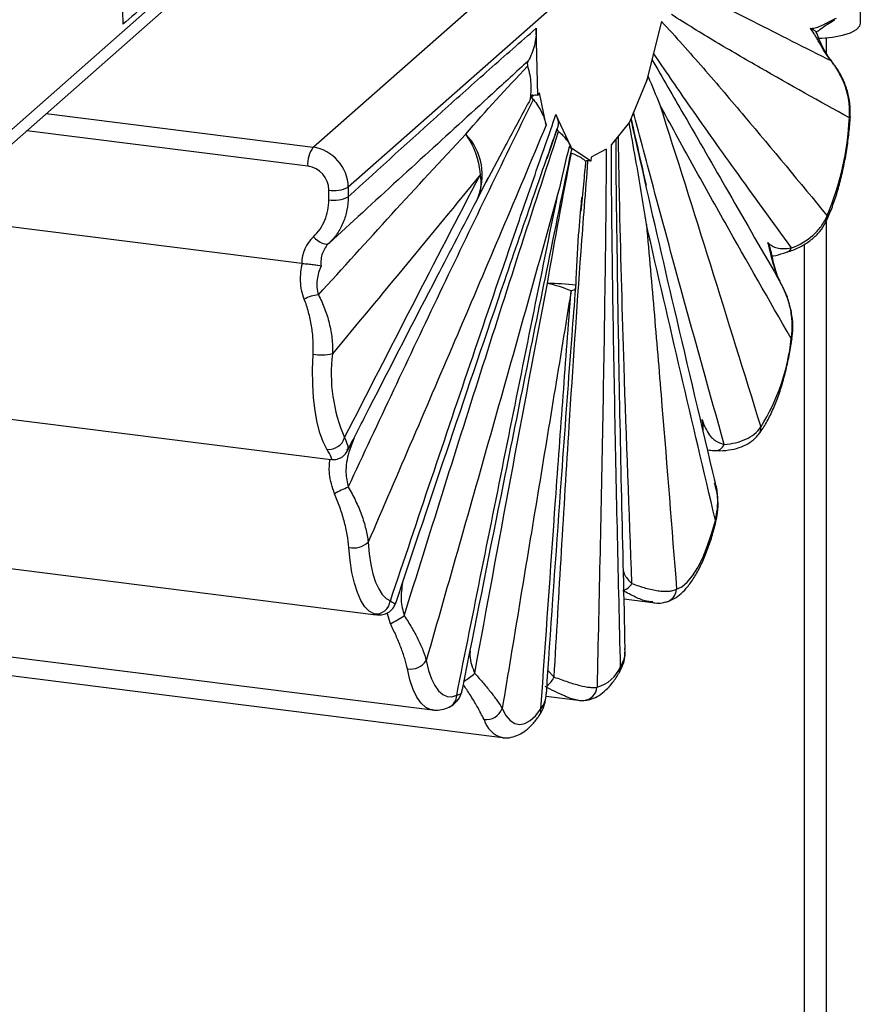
# Paper-space layout '_Dimétrica' of a CAD drawing. Header units: millimetres. Extents: x -787 to -323, y -1059 to 481.
# Tile 7 of 11: x -512 to -399, y 113 to 244. Entities that reach past the tile are written whole.
import ezdxf

# ---------------------------------------------------------------- set-up
doc = ezdxf.new("R2010")
doc.units = ezdxf.units.MM

psp = doc.layouts.new('_Dimétrica')

# ---------------------------------------------------------------- linework, layer by layer
at = {"color": 7, "linetype": 'Continuous', "lineweight": 25}
for p, q in [((-473.47, 227.26), (-405.24, 287.44)), ((-399.5, 283.07), (-468.79, 221.95)), ((-543.04, 203.62), (-473.74, 264.73)), ((-544.1, 200.73), (-475.11, 261.57)), ((-498.98, 252.55), (-498.75, 243.61)), ((-400.67, 243.74), (-400.67, 247.12)), ((-427.12, 243.98), (-429.1, 236.24)), ((-443.56, 234.14), (-443.79, 243.08)), ((-405.17, 239.67), (-405.17, 241.81)), ((-429.07, 236.18), (-431.38, 230.57)), ((-429.07, 236.18), (-429.1, 236.24)), ((-442.48, 230.21), (-443.37, 234.51)), ((-439.19, 227.34), (-441.17, 231.59)), ((-431.38, 230.57), (-433.8, 227.61)), ((-440.99, 229.74), (-442.4, 225.73)), ((-448.33, 226.64), (-450.5, 222.55)), ((-439.19, 227.34), (-439.22, 227.23)), ((-436.51, 225.41), (-439.22, 227.23)), ((-434.49, 227), (-436.48, 225.92)), ((-436.48, 225.92), (-436.51, 225.41)), ((-451.59, 220.4), (-450.17, 223.2)), ((-437.47, 222.78), (-437.87, 218.75)), ((-471.37, 220.27), (-471.37, 221.57)), ((-468.79, 221.95), (-468.79, 220.66)), ((-474.98, 211.8), (-524.47, 218.04)), ((-468.05, 217.52), (-471.34, 214.51)), ((-405.17, -699.07), (-405.17, 217.38)), ((-408.17, 214.34), (-408.17, -699.07)), ((-551.78, 195.9), (-471.09, 185.74)), ((-554.59, 176.36), (-465.06, 165.08)), ((-432.11, 167.17), (-428.31, 166.69)), ((-428.3, 166.78), (-428.52, 166.8)), ((-465.05, 165.15), (-465.36, 165.18)), ((-547.38, 163.72), (-457.58, 152.41)), ((-538.09, 160.05), (-448.29, 148.74)), ((-431.99, 160.36), (-431.98, 160.52)), ((-442.49, 154.24), (-438.2, 153.7))]:
    psp.add_line(p, q, dxfattribs=at)
at = {"color": 8, "linetype": 'Continuous', "lineweight": 25}
for p, q in [((-508.95, 231.73), (-473.47, 227.26)), ((-474.18, 224.75), (-511.53, 229.45)), ((-463.18, 163.88), (-463.62, 165.33)), ((-442.23, 157.66), (-441.41, 156.79))]:
    psp.add_line(p, q, dxfattribs=at)
at = {"color": 7, "linetype": 'Continuous', "lineweight": 25, "flags": 128}
for points in [[(-406.21, 241.75), (-405.83, 241.76), (-404.37, 241.9), (-403.07, 242.14), (-401.99, 242.49), (-401.2, 242.92), (-400.76, 243.4), (-400.67, 243.74)], [(-404.58, 238.81), (-404.57, 238.8), (-404.54, 238.73)], [(-443.37, 234.51), (-443.41, 234.43), (-443.56, 234.14)], [(-436.51, 225.41), (-436.69, 225.43), (-436.86, 225.44), (-436.99, 225.44), (-437.1, 225.43), (-437.18, 225.41), (-437.22, 225.38), (-437.22, 225.34)], [(-473.41, 215.35), (-473.13, 215.07), (-472.84, 214.83), (-472.53, 214.64), (-472.24, 214.49), (-471.96, 214.41), (-471.71, 214.38), (-471.5, 214.42), (-471.34, 214.51)], [(-471.63, 187.09), (-472.13, 188.06), (-472.57, 189.25), (-472.93, 190.64), (-473.21, 192.2), (-473.41, 193.92), (-473.51, 195.76), (-473.53, 197.7), (-473.46, 199.71)], [(-425.13, 168.47), (-424.42, 168.81), (-423.71, 169.42), (-423, 170.27), (-422.31, 171.36), (-421.65, 172.66), (-421.04, 174.16), (-420.47, 175.82), (-419.97, 177.62)], [(-466.15, 174.71), (-466.01, 173.19), (-465.79, 171.78), (-465.5, 170.52), (-465.15, 169.42), (-464.73, 168.5), (-464.26, 167.77), (-463.75, 167.24), (-463.19, 166.91)], [(-465.36, 165.18), (-466, 165.54), (-466.58, 166.15), (-467.11, 166.98), (-467.58, 168.02), (-467.98, 169.27), (-468.31, 170.7), (-468.55, 172.29), (-468.72, 174.02)], [(-458.42, 158.97), (-458.11, 157.68), (-457.73, 156.57), (-457.29, 155.65), (-456.78, 154.94), (-456.23, 154.45), (-455.64, 154.19), (-455.02, 154.16), (-454.37, 154.36)], [(-448.32, 152.6), (-447.82, 151.69), (-447.26, 151.02), (-446.64, 150.61), (-445.98, 150.47), (-445.29, 150.6), (-444.58, 150.99), (-443.87, 151.65), (-443.16, 152.55)]]:
    psp.add_lwpolyline(points, dxfattribs=at)
at = {"color": 8, "linetype": 'Continuous', "lineweight": 25, "flags": 128}
for points in [[(-402.02, 231.28), (-402.05, 231.23), (-402.15, 231.17)], [(-439.15, 208.15), (-438.93, 208.23), (-438.75, 208.31), (-438.63, 208.4), (-438.56, 208.49), (-438.54, 208.56)], [(-409.77, 201.74), (-409.79, 201.76), (-409.88, 201.8)], [(-419.9, 177.37), (-419.9, 177.48), (-419.97, 177.62)], [(-457.58, 152.41), (-457.79, 152.44), (-458.46, 152.74), (-459.08, 153.3), (-459.65, 154.1), (-460.15, 155.14), (-460.58, 156.4), (-460.93, 157.87)]]:
    psp.add_lwpolyline(points, dxfattribs=at)
at = {"color": 7, "linetype": 'Continuous', "lineweight": 25}
for centre, radius, start, end in [((-443.83, 233.34), 0.841, 71.4233, 170.1922), ((-439.93, 232.92), 37.82, 337.0209, 357.3502), ((-461.34, 222.97), 10.15, 3.7786, 36.3756), ((-470.25, 224.99), 3.94, 144.9309, 183.5931), ((-474.25, 221.85), 5.46, 1.0587, 81.7605), ((-474.65, 221.51), 3.28, 1.0587, 81.7605), ((-470.64, 225.43), 3.94, 259.2261, 297.8883), ((-470.64, 224.14), 3.94, 259.2261, 297.8883), ((-460.57, 224.82), 10, 332.4249, 333.787), ((-469.88, 211.68), 5.1, 133.921, 178.5863), ((-446.39, 190.61), 18.98, 67.5839, 77.5664), ((-448.51, 209.33), 10, 355.5541, 357.5467), ((-472.55, 203.48), 4.13, 92.958, 120.4785), ((-436.82, 204.5), 27.07, 327.7276, 354.2672), ((-472.38, 206.05), 6.42, 260.3076, 283.3907), ((-449.78, 197.18), 21.28, 172.9299, 203.6133), ((-471.38, 189.27), 2.2, 263.7138, 343.6607), ((-419.96, 188.15), 1.23, 265.817, 339.9367), ((-462.83, 167.38), 15.83, 112.155, 119.4781), ((-468.15, 177), 3.04, 259.1641, 311.1515), ((-432.9, 170.32), 2.13, 286.8944, 329.2461), ((-465.18, 167.17), 2, 264.6793, 352.5423), ((-469.33, 176.64), 14.16, 295.7186, 304.2797), ((-460.52, 160.35), 2.51, 260.6168, 326.8581), ((-436.95, 160), 4.73, 285.2471, 337.5894), ((-450.45, 153.39), 2.27, 262.9548, 339.7274)]:
    psp.add_arc(centre, radius, start, end, dxfattribs=at)
at = {"color": 8, "linetype": 'Continuous', "lineweight": 25}
for centre, radius, start, end in [((-458.83, 223.52), 7.87, 336.6453, 44.0577), ((-456.52, 222.64), 5.4, 332.9184, 10.7499), ((-406.03, 217.93), 0.946, 335.7451, 13.423), ((-410.74, 214.26), 0.992, 290.1293, 336.4655), ((-443.39, 161.72), 47.44, 84.1051, 88.6904), ((-415.37, 189.93), 1.45, 322.789, 4.5201), ((-427, 168.57), 1.87, 288.0095, 356.8779), ((-456.04, 161.38), 5.77, 297.2666, 314.7896), ((-433.77, 158.01), 1.21, 330.2794, 8.491), ((-444.25, 158.17), 3.15, 306.6007, 334.0277), ((-437.62, 155.58), 1.91, 275.0218, 355.6472), ((-456.18, 154.41), 1.82, 296.4863, 358.1814), ((-444.51, 152.41), 1.35, 326.379, 6.0509), ((-447.38, 152.1), 3.49, 196.0236, 254.7356)]:
    psp.add_arc(centre, radius, start, end, dxfattribs=at)
at = {"color": 7, "linetype": 'Continuous', "lineweight": 25}
for points, knots in [([(-473.74, 266.02), (-477.91, 262.21), (-482.08, 258.42), (-488.33, 252.8), (-490.41, 250.93), (-494.58, 247.24), (-496.67, 245.41), (-498.75, 243.61)], [0, 0, 0, 0, 0.5, 0.5, 0.75, 0.75, 1, 1, 1, 1]), ([(-402.15, 231.17), (-406.11, 233.35), (-410.07, 235.56), (-415.99, 238.96), (-417.96, 240.11), (-421.9, 242.46), (-423.86, 243.66), (-425.81, 244.91)], [0, 0, 0, 0, 0.5, 0.5, 0.75, 0.75, 1, 1, 1, 1]), ([(-427.12, 243.98), (-426.19, 242.97), (-425.26, 241.95), (-423.41, 239.87), (-422.49, 238.82), (-419.72, 235.64), (-417.89, 233.49), (-412.39, 226.98), (-408.75, 222.58), (-405.11, 218.15)], [0, 0, 0, 0, 0.125, 0.125, 0.25, 0.25, 0.5, 0.5, 1, 1, 1, 1]), ([(-407.35, 243.05), (-407.15, 243.05), (-406.93, 243.08), (-406.47, 243.19), (-406.23, 243.28), (-405.82, 243.46), (-405.68, 243.52), (-405.38, 243.67), (-405.22, 243.75), (-404.71, 244.02), (-404.33, 244.22), (-403.86, 244.44)], [0, 0, 0, 0, 0.25, 0.25, 0.5, 0.5, 0.625, 0.625, 0.75, 0.75, 1, 1, 1, 1]), ([(-406.59, 242.58), (-406.41, 242.7), (-405.95, 242.99), (-405.15, 243.55), (-404.48, 244.01), (-404.09, 244.21), (-404.07, 244.22)], [0, 0, 0, 0, 0.25604, 0.658, 0.978431, 1, 1, 1, 1]), ([(-468.79, 220.66), (-464.63, 224.47), (-460.46, 228.26), (-454.21, 233.88), (-452.12, 235.75), (-447.96, 239.44), (-445.87, 241.27), (-443.79, 243.08)], [0, 0, 0, 0, 0.5, 0.5, 0.75, 0.75, 1, 1, 1, 1]), ([(-443.79, 243.08), (-443.77, 242.28), (-443.85, 241.52), (-444.12, 240.43), (-444.24, 240.06), (-444.52, 239.37), (-444.68, 239.03), (-444.87, 238.71)], [0, 0, 0, 0, 0.5, 0.5, 0.75, 0.75, 1, 1, 1, 1]), ([(-404.54, 238.73), (-404.76, 238.98), (-404.95, 239.23), (-405.29, 239.72), (-405.45, 239.96), (-405.86, 240.64), (-406.08, 241.05), (-406.38, 241.59), (-406.47, 241.76), (-406.66, 242.07), (-406.74, 242.22), (-407.01, 242.63), (-407.18, 242.86), (-407.35, 243.05)], [0, 0, 0, 0, 0.125, 0.125, 0.25, 0.25, 0.5, 0.5, 0.625, 0.625, 0.75, 0.75, 1, 1, 1, 1]), ([(-406.63, 242.63), (-406.65, 242.66), (-406.7, 242.74), (-407.08, 242.92), (-407.31, 243.03), (-407.35, 243.05), (-407.35, 243.05)], [0, 0, 0, 0, 0.34764, 0.873443, 0.996322, 1, 1, 1, 1]), ([(-404.57, 238.82), (-404.74, 239.05), (-405.17, 239.6), (-405.67, 240.53), (-406.16, 241.56), (-406.43, 242.29), (-406.57, 242.62), (-406.58, 242.64)], [0, 0, 0, 0, 0.1634793, 0.395381, 0.6654108, 0.9803614, 1, 1, 1, 1]), ([(-444.87, 238.71), (-444.93, 238.62), (-444.96, 238.5), (-444.99, 238.27), (-444.97, 238.14), (-444.94, 238.02)], [0, 0, 0, 0, 0.5, 0.5, 1, 1, 1, 1]), ([(-402.05, 231.28), (-402.03, 231.73), (-401.99, 232.75), (-402.27, 234.33), (-402.82, 235.98), (-403.6, 237.5), (-404.28, 238.39), (-404.59, 238.8)], [0, 0, 0, 0, 0.164641, 0.370375, 0.585286, 0.807642, 1, 1, 1, 1]), ([(-402.15, 231.17), (-402.09, 231.85), (-402.11, 232.53), (-402.24, 233.53), (-402.29, 233.86), (-402.44, 234.52), (-402.53, 234.85), (-402.85, 235.82), (-403.12, 236.43), (-403.76, 237.62), (-404.13, 238.19), (-404.54, 238.73)], [0, 0, 0, 0, 0.25, 0.25, 0.375, 0.375, 0.5, 0.5, 0.75, 0.75, 1, 1, 1, 1]), ([(-444.94, 238.02), (-444.7, 237.26), (-444.56, 236.49), (-444.49, 235.35), (-444.49, 234.97), (-444.54, 234.21), (-444.59, 233.84), (-444.66, 233.48)], [0, 0, 0, 0, 0.5, 0.5, 0.75, 0.75, 1, 1, 1, 1]), ([(-468.8, 182.05), (-464.76, 190.69), (-460.7, 199.31), (-452.49, 216.51), (-448.36, 225.08), (-444.16, 233.6)], [0, 0, 0, 0, 0.5, 0.5, 1, 1, 1, 1]), ([(-444.16, 233.6), (-444.17, 233.6), (-444.25, 233.7), (-444.34, 233.9), (-444.36, 234.13), (-444.29, 234.23), (-444.28, 234.25)], [0, 0, 0, 0, 0.036171, 0.446528, 0.856884, 1, 1, 1, 1]), ([(-444.16, 233.6), (-443.73, 233.05), (-443.37, 232.49), (-442.8, 231.36), (-442.6, 230.78), (-442.48, 230.21)], [0, 0, 0, 0, 0.5, 0.5, 1, 1, 1, 1]), ([(-427.39, 233.01), (-425.12, 225.91), (-422.88, 218.76), (-418.39, 204.43), (-416.16, 197.24), (-413.93, 190.05)], [0, 0, 0, 0, 0.5, 0.5, 1, 1, 1, 1]), ([(-409.88, 201.8), (-412.82, 206.91), (-415.76, 212.05), (-420.15, 219.83), (-421.6, 222.43), (-424.51, 227.68), (-425.96, 230.32), (-427.39, 233.01)], [0, 0, 0, 0, 0.5, 0.5, 0.75, 0.75, 1, 1, 1, 1]), ([(-463.19, 166.91), (-459.55, 177.77), (-455.9, 188.6), (-450.41, 204.8), (-448.57, 210.19), (-445.81, 218.24), (-444.88, 220.93), (-443.03, 226.27), (-442.1, 228.94), (-441.17, 231.59)], [0, 0, 0, 0, 0.5, 0.5, 0.75, 0.75, 0.875, 0.875, 1, 1, 1, 1]), ([(-441.17, 231.59), (-441.02, 231.26), (-440.92, 230.94), (-440.88, 230.47), (-440.88, 230.32), (-440.91, 230.02), (-440.94, 229.88), (-440.99, 229.74)], [0, 0, 0, 0, 0.5, 0.5, 0.75, 0.75, 1, 1, 1, 1]), ([(-429.14, 216.99), (-429.14, 217), (-429.59, 219.92), (-430.33, 224.45), (-431.15, 228.95), (-431.45, 230.55)], [0, 0, 0, 0, 0.0023035, 0.6449858, 1, 1, 1, 1]), ([(-419.97, 182.6), (-421.78, 190.31), (-425.15, 204.57), (-428.88, 220.72), (-430.78, 229.22), (-431.18, 231.05)], [0, 0, 0, 0, 0.480194, 0.888285, 1, 1, 1, 1]), ([(-431.18, 231.05), (-431.17, 231.03), (-430.51, 228.08), (-429.85, 225.13), (-429.18, 222.19)], [0, 0, 0, 0, 0.007836, 1, 1, 1, 1]), ([(-405.17, 217.54), (-405.03, 217.83), (-404.65, 218.69), (-404.06, 220.27), (-403.45, 222.29), (-402.94, 224.43), (-402.52, 226.64), (-402.22, 228.86), (-402.08, 230.41), (-402.03, 231.2), (-402.02, 231.28)], [0, 0, 0, 0, 0.080121, 0.234894, 0.387831, 0.539425, 0.690238, 0.840675, 0.983192, 1, 1, 1, 1]), ([(-442.48, 230.21), (-444.43, 225.51), (-446.4, 220.85), (-450.33, 211.56), (-452.3, 206.93), (-458.23, 193.08), (-462.19, 183.89), (-466.15, 174.71)], [0, 0, 0, 0, 0.25, 0.25, 0.5, 0.5, 1, 1, 1, 1]), ([(-462.48, 166.63), (-460.09, 173.76), (-455.27, 188.1), (-449.12, 206.23), (-444.35, 220.15), (-442.01, 226.85), (-441, 229.74)], [0, 0, 0, 0, 0.336657, 0.677421, 0.860831, 1, 1, 1, 1]), ([(-461.35, 164.94), (-458, 175.71), (-454.62, 186.47), (-449.49, 202.58), (-447.77, 207.95), (-444.31, 218.67), (-442.57, 224.02), (-440.81, 229.36)], [0, 0, 0, 0, 0.5, 0.5, 0.75, 0.75, 1, 1, 1, 1]), ([(-440.99, 229.74), (-441.01, 229.68), (-441, 229.62), (-440.94, 229.49), (-440.89, 229.42), (-440.81, 229.36)], [0, 0, 0, 0, 0.5, 0.5, 1, 1, 1, 1]), ([(-440.81, 229.36), (-440.43, 229.02), (-440.1, 228.68), (-439.7, 228.18), (-439.58, 228.01), (-439.36, 227.67), (-439.27, 227.5), (-439.19, 227.34)], [0, 0, 0, 0, 0.5, 0.5, 0.75, 0.75, 1, 1, 1, 1]), ([(-472.76, 207.61), (-469.52, 211.19), (-466.27, 214.77), (-459.75, 221.91), (-456.47, 225.46), (-453.17, 228.99)], [0, 0, 0, 0, 0.5, 0.5, 1, 1, 1, 1]), ([(-431.96, 160.58), (-432.11, 167.28), (-432.43, 180.51), (-432.8, 198.77), (-433.03, 214.2), (-433.17, 223.53), (-433.16, 227.9), (-433.16, 228.39)], [0, 0, 0, 0, 0.298114, 0.588533, 0.809943, 0.978649, 1, 1, 1, 1]), ([(-453.61, 155.13), (-451.9, 163.68), (-448.19, 182.29), (-443.35, 206.19), (-440.2, 221.52), (-439.11, 226.84)], [0, 0, 0, 0, 0.357292, 0.77679, 1, 1, 1, 1]), ([(-439.43, 227.36), (-439.22, 227.18), (-439.01, 226.99), (-439.12, 226.85), (-439.12, 226.84)], [0, 0, 0, 0, 0.959294, 1, 1, 1, 1]), ([(-434.49, 227), (-434.5, 224.05), (-434.52, 221.09), (-434.58, 215.16), (-434.62, 212.19), (-434.74, 203.26), (-434.84, 197.3), (-435.06, 185.36), (-435.18, 179.38), (-435.44, 167.41), (-435.57, 161.42), (-435.71, 155.43)], [0, 0, 0, 0, 0.125, 0.125, 0.25, 0.25, 0.5, 0.5, 0.75, 0.75, 1, 1, 1, 1]), ([(-432.58, 158.19), (-432.72, 163.94), (-432.85, 169.69), (-433.11, 181.21), (-433.23, 186.97), (-433.45, 198.53), (-433.55, 204.31), (-433.67, 213.02), (-433.71, 215.92), (-433.77, 221.75), (-433.79, 224.67), (-433.8, 227.61)], [0, 0, 0, 0, 0.25, 0.25, 0.5, 0.5, 0.75, 0.75, 0.875, 0.875, 1, 1, 1, 1]), ([(-439.1, 226.47), (-438.57, 226.26), (-438.14, 226.06), (-437.66, 225.78), (-437.53, 225.68), (-437.33, 225.51), (-437.26, 225.42), (-437.22, 225.34)], [0, 0, 0, 0, 0.5, 0.5, 0.75, 0.75, 1, 1, 1, 1]), ([(-451.22, 223.64), (-454.49, 219.62), (-457.77, 215.63), (-464.33, 207.69), (-467.61, 203.74), (-470.89, 199.8)], [0, 0, 0, 0, 0.5, 0.5, 1, 1, 1, 1]), ([(-469.27, 188.65), (-466.27, 194.52), (-463.26, 200.38), (-457.25, 212.05), (-454.23, 217.86), (-451.22, 223.64)], [0, 0, 0, 0, 0.5, 0.5, 1, 1, 1, 1]), ([(-473.41, 215.35), (-473.09, 215.66), (-472.8, 216), (-472.29, 216.74), (-472.08, 217.13), (-471.72, 217.98), (-471.46, 218.86), (-471.37, 219.79), (-471.37, 220.27)], [0, 0, 0, 0, 0.25, 0.25, 0.5, 0.5, 0.75, 1, 1, 1, 1]), ([(-468.79, 220.66), (-468.79, 220.06), (-468.91, 218.89), (-469.23, 217.8), (-469.67, 216.74), (-469.94, 216.24), (-470.41, 215.55), (-470.58, 215.33), (-470.94, 214.91), (-471.14, 214.7), (-471.34, 214.51)], [0, 0, 0, 0, 0.25, 0.5, 0.5, 0.75, 0.75, 0.875, 0.875, 1, 1, 1, 1]), ([(-468.89, 186.89), (-467.91, 188.81), (-463.94, 196.58), (-458.21, 207.71), (-453.45, 216.82), (-451.7, 220.18)], [0, 0, 0, 0, 0.171266, 0.695148, 1, 1, 1, 1]), ([(-440.9, 221.09), (-442.34, 215.88), (-443.78, 210.68), (-446.69, 200.3), (-448.15, 195.12), (-452.54, 179.6), (-455.47, 169.28), (-458.42, 158.97)], [0, 0, 0, 0, 0.25, 0.25, 0.5, 0.5, 1, 1, 1, 1]), ([(-454.37, 154.36), (-452.14, 165.49), (-449.9, 176.62), (-445.42, 198.87), (-443.17, 209.99), (-440.9, 221.09)], [0, 0, 0, 0, 0.5, 0.5, 1, 1, 1, 1]), ([(-438.5, 208.9), (-438.41, 211.12), (-438.24, 215.01), (-437.87, 218.89), (-437.72, 220.55)], [0, 0, 0, 0, 0.571133, 1, 1, 1, 1]), ([(-410.42, 213.33), (-410.36, 213.35), (-409.76, 213.5), (-408.72, 213.96), (-407.39, 214.76), (-406.32, 215.76), (-405.57, 216.69), (-405.29, 217.35), (-405.2, 217.56)], [0, 0, 0, 0, 0.026902, 0.267723, 0.491708, 0.701338, 0.901792, 1, 1, 1, 1]), ([(-409.83, 213.86), (-408.77, 214.27), (-407.82, 214.82), (-406.6, 215.89), (-406.23, 216.29), (-405.59, 217.17), (-405.32, 217.64), (-405.11, 218.15)], [0, 0, 0, 0, 0.5, 0.5, 0.75, 0.75, 1, 1, 1, 1]), ([(-429.14, 216.99), (-428.78, 212.98), (-428.43, 208.96), (-427.74, 200.9), (-427.4, 196.86), (-426.41, 184.72), (-425.76, 176.6), (-425.13, 168.47)], [0, 0, 0, 0, 0.25, 0.25, 0.5, 0.5, 1, 1, 1, 1]), ([(-419.97, 177.62), (-421.51, 184.16), (-423.04, 190.71), (-426.1, 203.83), (-427.62, 210.4), (-429.14, 216.99)], [0, 0, 0, 0, 0.5, 0.5, 1, 1, 1, 1]), ([(-471.34, 214.51), (-471.54, 214.33), (-471.71, 214.12), (-472, 213.66), (-472.13, 213.41), (-472.31, 212.89), (-472.37, 212.62), (-472.43, 212.05), (-472.44, 211.76), (-472.41, 211.47)], [0, 0, 0, 0, 0.25, 0.25, 0.5, 0.5, 0.75, 0.75, 1, 1, 1, 1]), ([(-412.98, 214.58), (-412.81, 214.41), (-412.62, 214.26), (-412.22, 214.02), (-412, 213.92), (-411.52, 213.8), (-411.24, 213.77), (-410.62, 213.77), (-410.26, 213.81), (-409.83, 213.86)], [0, 0, 0, 0, 0.25, 0.25, 0.5, 0.5, 0.75, 0.75, 1, 1, 1, 1]), ([(-411.25, 209.15), (-411.54, 209.67), (-411.75, 210.19), (-412.02, 210.95), (-412.1, 211.2), (-412.24, 211.68), (-412.3, 211.92), (-412.49, 212.6), (-412.59, 213.03), (-412.79, 213.85), (-412.88, 214.22), (-412.98, 214.58)], [0, 0, 0, 0, 0.25, 0.25, 0.375, 0.375, 0.5, 0.5, 0.75, 0.75, 1, 1, 1, 1]), ([(-412.6, 213.47), (-412.66, 213.74), (-412.73, 214.1), (-412.93, 214.48), (-412.98, 214.57), (-412.98, 214.58), (-412.98, 214.58)], [0, 0, 0, 0, 0.7558441, 0.9805935, 0.9952161, 1, 1, 1, 1]), ([(-411.37, 209.43), (-411.46, 209.6), (-411.75, 210.16), (-412.06, 211.18), (-412.35, 212.37), (-412.48, 213.12), (-412.54, 213.48)], [0, 0, 0, 0, 0.1239561, 0.3963062, 0.7133979, 1, 1, 1, 1]), ([(-412.41, 212.78), (-412.35, 212.79), (-411.86, 212.86), (-411.26, 213.07), (-410.56, 213.28), (-410.39, 213.33)], [0, 0, 0, 0, 0.0936173, 0.7912691, 1, 1, 1, 1]), ([(-474.65, 207.04), (-474.96, 207.82), (-475.1, 208.62), (-475.15, 210.25), (-475.06, 211.04), (-474.88, 211.79)], [0, 0, 0, 0, 0.5, 0.5, 1, 1, 1, 1]), ([(-474.88, 211.79), (-474.76, 211.78), (-474.64, 211.77), (-474.38, 211.75), (-474.25, 211.74), (-473.87, 211.7), (-473.62, 211.67), (-473.18, 211.61), (-472.98, 211.58), (-472.65, 211.53), (-472.51, 211.5), (-472.41, 211.47)], [0, 0, 0, 0, 0.125, 0.125, 0.25, 0.25, 0.5, 0.5, 0.75, 0.75, 1, 1, 1, 1]), ([(-472.41, 211.47), (-472.65, 210.89), (-472.84, 210.28), (-472.97, 209.3), (-472.98, 208.96), (-472.94, 208.28), (-472.88, 207.94), (-472.76, 207.61)], [0, 0, 0, 0, 0.5, 0.5, 0.75, 0.75, 1, 1, 1, 1]), ([(-442.44, 154.55), (-442.33, 156.09), (-441.65, 166.16), (-440.51, 182.05), (-439.32, 198.51), (-438.7, 206.44), (-438.53, 208.56)], [0, 0, 0, 0, 0.085924, 0.559955, 0.882754, 1, 1, 1, 1]), ([(-409.88, 201.8), (-409.77, 202.43), (-409.73, 203.05), (-409.75, 204), (-409.77, 204.31), (-409.84, 204.95), (-409.89, 205.26), (-410.07, 206.2), (-410.24, 206.81), (-410.68, 208), (-410.95, 208.58), (-411.25, 209.15)], [0, 0, 0, 0, 0.25, 0.25, 0.375, 0.375, 0.5, 0.5, 0.75, 0.75, 1, 1, 1, 1]), ([(-409.79, 201.75), (-409.74, 202.21), (-409.61, 203.24), (-409.75, 204.89), (-410.16, 206.65), (-410.58, 207.87), (-410.91, 208.46), (-410.93, 208.5)], [0, 0, 0, 0, 0.200829, 0.448381, 0.707361, 0.977889, 1, 1, 1, 1]), ([(-473.46, 199.71), (-473.43, 200.34), (-473.43, 200.98), (-473.5, 202.24), (-473.58, 202.87), (-473.73, 203.8), (-473.79, 204.12), (-473.92, 204.73), (-473.99, 205.03), (-474.23, 205.91), (-474.42, 206.49), (-474.65, 207.04)], [0, 0, 0, 0, 0.25, 0.25, 0.5, 0.5, 0.625, 0.625, 0.75, 0.75, 1, 1, 1, 1]), ([(-472.76, 207.61), (-472.45, 207.03), (-472.17, 206.42), (-471.81, 205.48), (-471.7, 205.16), (-471.5, 204.51), (-471.41, 204.18), (-471.16, 203.18), (-471.04, 202.51), (-470.89, 201.15), (-470.87, 200.47), (-470.89, 199.8)], [0, 0, 0, 0, 0.25, 0.25, 0.375, 0.375, 0.5, 0.5, 0.75, 0.75, 1, 1, 1, 1]), ([(-439.15, 208.15), (-440.67, 198.89), (-442.19, 189.63), (-445.25, 171.11), (-446.78, 161.86), (-448.32, 152.6)], [0, 0, 0, 0, 0.5, 0.5, 1, 1, 1, 1]), ([(-443.16, 152.55), (-442.53, 161.81), (-441.88, 171.07), (-440.89, 184.97), (-440.55, 189.6), (-439.86, 198.87), (-439.51, 203.51), (-439.15, 208.15)], [0, 0, 0, 0, 0.5, 0.5, 0.75, 0.75, 1, 1, 1, 1]), ([(-414.22, 189.05), (-414.06, 189.27), (-413.58, 189.92), (-412.85, 191.18), (-412.06, 192.89), (-411.36, 194.79), (-410.76, 196.82), (-410.26, 198.93), (-409.95, 200.59), (-409.81, 201.52), (-409.77, 201.74)], [0, 0, 0, 0, 0.078031, 0.231589, 0.382365, 0.530245, 0.676127, 0.820767, 0.956921, 1, 1, 1, 1]), ([(-421.73, 191.03), (-421.6, 190.63), (-421.46, 190.25), (-421.13, 189.56), (-420.95, 189.24), (-420.62, 188.82), (-420.5, 188.69), (-420.24, 188.45), (-420.1, 188.33), (-419.64, 188.02), (-419.27, 187.86), (-418.8, 187.73)], [0, 0, 0, 0, 0.25, 0.25, 0.5, 0.5, 0.625, 0.625, 0.75, 0.75, 1, 1, 1, 1]), ([(-421.58, 189.56), (-421.59, 189.87), (-421.59, 190.34), (-421.69, 190.83), (-421.73, 191.01), (-421.73, 191.03), (-421.73, 191.03)], [0, 0, 0, 0, 0.647714, 0.964853, 0.993909, 1, 1, 1, 1]), ([(-418.8, 187.73), (-418.27, 187.77), (-417.76, 187.84), (-416.81, 188.07), (-416.35, 188.22), (-415.51, 188.6), (-415.13, 188.84), (-414.45, 189.39), (-414.16, 189.7), (-413.93, 190.05)], [0, 0, 0, 0, 0.25, 0.25, 0.5, 0.5, 0.75, 0.75, 1, 1, 1, 1]), ([(-419.92, 186.91), (-419.87, 186.91), (-419.28, 186.87), (-418.22, 186.95), (-416.83, 187.24), (-415.65, 187.77), (-414.78, 188.38), (-414.39, 188.88), (-414.24, 189.07)], [0, 0, 0, 0, 0.020933, 0.269482, 0.494307, 0.697694, 0.887074, 1, 1, 1, 1]), ([(-471.09, 185.75), (-470.93, 185.73), (-470.57, 185.69), (-469.89, 185.87), (-469.25, 186.29), (-469.02, 186.71), (-468.91, 186.9)], [0, 0, 0, 0, 0.2104305, 0.4801567, 0.7582116, 1, 1, 1, 1]), ([(-420.95, 187.01), (-420.69, 186.97), (-420.37, 186.92), (-419.98, 186.91), (-419.91, 186.91)], [0, 0, 0, 0, 0.808984, 1, 1, 1, 1]), ([(-468.8, 182.05), (-468.44, 181.46), (-468.12, 180.86), (-467.53, 179.63), (-467.26, 179.01), (-466.92, 178.07), (-466.81, 177.75), (-466.62, 177.13), (-466.54, 176.82), (-466.31, 175.9), (-466.21, 175.3), (-466.15, 174.71)], [0, 0, 0, 0, 0.25, 0.25, 0.5, 0.5, 0.625, 0.625, 0.75, 0.75, 1, 1, 1, 1]), ([(-419.93, 177.38), (-419.83, 177.8), (-419.61, 178.76), (-419.59, 180.34), (-419.74, 181.81), (-419.99, 182.69), (-420.08, 183)], [0, 0, 0, 0, 0.229052, 0.52398, 0.834479, 1, 1, 1, 1]), ([(-468.72, 174.02), (-468.76, 174.58), (-468.83, 175.16), (-468.99, 176.05), (-469.05, 176.35), (-469.19, 176.96), (-469.27, 177.26), (-469.51, 178.18), (-469.7, 178.79), (-470.13, 179.99), (-470.36, 180.58), (-470.62, 181.17)], [0, 0, 0, 0, 0.25, 0.25, 0.375, 0.375, 0.5, 0.5, 0.75, 0.75, 1, 1, 1, 1]), ([(-426.43, 166.79), (-426.18, 166.88), (-425.57, 167.1), (-424.7, 167.7), (-423.78, 168.6), (-422.89, 169.81), (-422.03, 171.32), (-421.26, 173.06), (-420.58, 174.93), (-420.15, 176.41), (-419.94, 177.22), (-419.9, 177.37)], [0, 0, 0, 0, 0.075742, 0.184393, 0.304339, 0.438321, 0.577231, 0.713631, 0.84749, 0.971961, 1, 1, 1, 1]), ([(-431.07, 169.23), (-430.43, 168.99), (-429.82, 168.79), (-428.66, 168.47), (-428.11, 168.35), (-427.33, 168.24), (-427.08, 168.21), (-426.61, 168.19), (-426.39, 168.19), (-425.98, 168.22), (-425.78, 168.25), (-425.43, 168.34), (-425.27, 168.4), (-425.13, 168.47)], [0, 0, 0, 0, 0.25, 0.25, 0.5, 0.5, 0.625, 0.625, 0.75, 0.75, 0.875, 0.875, 1, 1, 1, 1]), ([(-465.11, 165.11), (-464.98, 165.09), (-464.67, 165.03), (-464.02, 165.1), (-463.28, 165.44), (-462.72, 166.01), (-462.57, 166.44), (-462.5, 166.63)], [0, 0, 0, 0, 0.150905, 0.3671294, 0.5867106, 0.8235064, 1, 1, 1, 1]), ([(-428.53, 166.76), (-428.35, 166.72), (-427.85, 166.61), (-427.16, 166.61), (-426.62, 166.76), (-426.42, 166.81)], [0, 0, 0, 0, 0.250939, 0.717981, 1, 1, 1, 1]), ([(-460.93, 157.87), (-461.02, 158.31), (-461.14, 158.77), (-461.36, 159.49), (-461.44, 159.74), (-461.61, 160.24), (-461.7, 160.5), (-461.99, 161.26), (-462.21, 161.78), (-462.67, 162.83), (-462.92, 163.35), (-463.18, 163.88)], [0, 0, 0, 0, 0.25, 0.25, 0.375, 0.375, 0.5, 0.5, 0.75, 0.75, 1, 1, 1, 1]), ([(-461.35, 164.94), (-461, 164.42), (-460.67, 163.9), (-460.06, 162.87), (-459.78, 162.36), (-459.4, 161.59), (-459.28, 161.34), (-459.06, 160.84), (-458.95, 160.59), (-458.67, 159.87), (-458.52, 159.41), (-458.42, 158.97)], [0, 0, 0, 0, 0.25, 0.25, 0.5, 0.5, 0.625, 0.625, 0.75, 0.75, 1, 1, 1, 1]), ([(-432.75, 157.43), (-432.59, 157.72), (-432.23, 158.37), (-432, 159.29), (-432, 159.91), (-432, 160.11)], [0, 0, 0, 0, 0.3464267, 0.7915248, 1, 1, 1, 1]), ([(-432.58, 158.19), (-432.23, 158.83), (-431.83, 159.56), (-432, 160.45), (-432.02, 160.58)], [0, 0, 0, 0, 0.863527, 1, 1, 1, 1]), ([(-451.97, 157.28), (-451.56, 156.83), (-451.17, 156.39), (-450.45, 155.53), (-450.11, 155.12), (-449.63, 154.52), (-449.48, 154.32), (-449.2, 153.94), (-449.06, 153.76), (-448.69, 153.23), (-448.48, 152.9), (-448.32, 152.6)], [0, 0, 0, 0, 0.25, 0.25, 0.5, 0.5, 0.625, 0.625, 0.75, 0.75, 1, 1, 1, 1]), ([(-437.46, 153.67), (-437.19, 153.71), (-436.56, 153.79), (-435.64, 154.19), (-434.71, 154.86), (-433.8, 155.8), (-433.15, 156.71), (-432.8, 157.3), (-432.73, 157.42)], [0, 0, 0, 0, 0.134383, 0.310473, 0.498965, 0.711782, 0.942625, 1, 1, 1, 1]), ([(-441.41, 156.79), (-440.77, 156.56), (-440.17, 156.34), (-439.32, 156.06), (-439.05, 155.97), (-438.51, 155.81), (-438.25, 155.74), (-437.52, 155.55), (-437.07, 155.47), (-436.49, 155.4), (-436.31, 155.39), (-435.99, 155.4), (-435.84, 155.41), (-435.71, 155.43)], [0, 0, 0, 0, 0.25, 0.25, 0.375, 0.375, 0.5, 0.5, 0.75, 0.75, 0.875, 0.875, 1, 1, 1, 1]), ([(-455.38, 152.82), (-455.2, 152.91), (-454.71, 153.14), (-454.12, 153.8), (-453.73, 154.54), (-453.65, 154.99), (-453.63, 155.15)], [0, 0, 0, 0, 0.192115, 0.520074, 0.827945, 1, 1, 1, 1]), ([(-443.41, 151.68), (-443.27, 151.89), (-442.89, 152.44), (-442.57, 153.42), (-442.49, 154.19), (-442.45, 154.56)], [0, 0, 0, 0, 0.248898, 0.638176, 1, 1, 1, 1]), ([(-438.22, 153.73), (-438.09, 153.7), (-437.85, 153.65), (-437.58, 153.68), (-437.45, 153.69)], [0, 0, 0, 0, 0.513735, 1, 1, 1, 1]), ([(-457.65, 152.44), (-457.56, 152.42), (-457.13, 152.32), (-456.32, 152.42), (-455.68, 152.67), (-455.37, 152.79)], [0, 0, 0, 0, 0.1113945, 0.5644237, 1, 1, 1, 1]), ([(-448.3, 148.75), (-448.26, 148.74), (-447.88, 148.64), (-447.11, 148.75), (-446.1, 149.06), (-445.15, 149.66), (-444.24, 150.5), (-443.68, 151.26), (-443.38, 151.66)], [0, 0, 0, 0, 0.016842, 0.196312, 0.373436, 0.560549, 0.76982, 1, 1, 1, 1])]:
    psp.add_open_spline(points, degree=3, knots=knots, dxfattribs=at)
at = {"color": 8, "linetype": 'Continuous', "lineweight": 25}
for points, knots in [([(-425.18, 249.04), (-424.15, 248.54), (-420.78, 246.91), (-413.93, 243.49), (-408.04, 240.5), (-404.54, 238.73)], [0, 0, 0, 0, 0.1519005, 0.4975378, 1, 1, 1, 1]), ([(-409.83, 213.86), (-412.35, 217.33), (-417.01, 223.73), (-423.14, 232.35), (-426.69, 237.56), (-428.2, 239.76)], [0, 0, 0, 0, 0.405552, 0.747899, 1, 1, 1, 1]), ([(-444.87, 238.71), (-446.45, 237.27), (-451.06, 233.05), (-458.81, 225.98), (-464.91, 220.39), (-468.05, 217.52)], [0, 0, 0, 0, 0.202388, 0.590076, 1, 1, 1, 1]), ([(-428.4, 238.96), (-426.99, 236.5), (-423.62, 230.66), (-417.91, 220.71), (-413.58, 213.2), (-411.25, 209.15)], [0, 0, 0, 0, 0.251149, 0.596177, 1, 1, 1, 1]), ([(-444.66, 233.48), (-444.78, 233.26), (-445.8, 231.36), (-447.04, 229.06), (-448.12, 227.03), (-448.33, 226.64)], [0, 0, 0, 0, 0.097759, 0.828158, 1, 1, 1, 1]), ([(-418.8, 187.73), (-420.73, 194.63), (-424.08, 206.66), (-428.08, 221.38), (-430.14, 229.21), (-430.84, 231.87)], [0, 0, 0, 0, 0.470572, 0.819938, 1, 1, 1, 1]), ([(-431.07, 169.23), (-431.43, 178.86), (-432.06, 195.48), (-432.62, 215.32), (-432.81, 225.54), (-432.87, 228.75)], [0, 0, 0, 0, 0.485744, 0.838934, 1, 1, 1, 1]), ([(-441.41, 156.79), (-440.76, 167.91), (-439.66, 186.78), (-438.12, 209.65), (-437.22, 221.41), (-436.91, 225.42)], [0, 0, 0, 0, 0.486195, 0.824842, 1, 1, 1, 1]), ([(-437.22, 225.34), (-437.25, 225.01), (-437.34, 224.15), (-437.42, 223.3), (-437.47, 222.78)], [0, 0, 0, 0, 0.392876, 1, 1, 1, 1]), ([(-469.27, 188.65), (-469.05, 188.1), (-468.7, 187.27), (-468.93, 187.03), (-469.01, 186.95)], [0, 0, 0, 0, 0.659901, 1, 1, 1, 1]), ([(-468.02, 188.6), (-468.26, 187.98), (-468.82, 186.57), (-469.26, 184.26), (-468.94, 182.69), (-468.8, 182.05)], [0, 0, 0, 0, 0.318721, 0.718948, 1, 1, 1, 1]), ([(-471.09, 185.77), (-471.06, 185.76), (-470.96, 185.71), (-471.01, 186), (-471.4, 186.69), (-471.63, 187.09)], [0, 0, 0, 0, 0.1352945, 0.5001531, 1, 1, 1, 1]), ([(-470.62, 181.17), (-470.91, 182.04), (-471.42, 183.55), (-471.29, 185.1), (-471.23, 185.75)], [0, 0, 0, 0, 0.5799986, 1, 1, 1, 1]), ([(-419.97, 177.62), (-419.77, 178.66), (-419.44, 180.3), (-419.9, 181.97), (-420.07, 182.57)], [0, 0, 0, 0, 0.634251, 1, 1, 1, 1]), ([(-432.19, 170.87), (-432.16, 170.76), (-431.98, 170.12), (-431.48, 169.63), (-431.07, 169.23)], [0, 0, 0, 0, 0.177937, 1, 1, 1, 1]), ([(-461.56, 169.37), (-461.68, 168.6), (-461.91, 167.11), (-461.53, 165.64), (-461.35, 164.94)], [0, 0, 0, 0, 0.522391, 1, 1, 1, 1]), ([(-428.52, 166.8), (-428.72, 166.82), (-429.29, 166.86), (-430.61, 167.4), (-431.72, 167.99), (-432.28, 168.28)], [0, 0, 0, 0, 0.204864, 0.596462, 1, 1, 1, 1]), ([(-463.19, 166.91), (-462.89, 166.71), (-462.48, 166.44), (-462.56, 166.62), (-462.59, 166.67)], [0, 0, 0, 0, 0.747309, 1, 1, 1, 1]), ([(-452.59, 160.24), (-452.6, 160.05), (-452.65, 159.01), (-452.27, 158.05), (-451.97, 157.28)], [0, 0, 0, 0, 0.189595, 1, 1, 1, 1]), ([(-454.37, 154.36), (-454, 154.48), (-453.59, 154.62), (-453.65, 155.08), (-453.66, 155.14)], [0, 0, 0, 0, 0.885662, 1, 1, 1, 1]), ([(-450.73, 151.14), (-451.01, 151.71), (-451.5, 152.68), (-452.51, 154.33), (-453.17, 155.34), (-453.48, 155.81)], [0, 0, 0, 0, 0.431108, 0.739876, 1, 1, 1, 1]), ([(-443.16, 152.55), (-442.96, 152.86), (-442.57, 153.45), (-442.49, 154.2), (-442.46, 154.55)], [0, 0, 0, 0, 0.5255, 1, 1, 1, 1]), ([(-438.2, 153.71), (-438.25, 153.72), (-438.7, 153.74), (-440.06, 154.23), (-441.72, 155.07), (-442.61, 155.52)], [0, 0, 0, 0, 0.048103, 0.490501, 1, 1, 1, 1])]:
    psp.add_open_spline(points, degree=3, knots=knots, dxfattribs=at)
at = {"color": 7, "linetype": 'Continuous', "lineweight": 25}
for points in [[(-453.17, 228.99), (-450.51, 232.1), (-447.75, 235.11), (-444.94, 238.02)], [(-428.9, 236.65), (-428.95, 236.49), (-429.01, 236.34), (-429.07, 236.18)], [(-428.9, 236.65), (-428.39, 235.43), (-427.89, 234.22), (-427.39, 233.01)], [(-439.43, 227.36), (-439.91, 225.27), (-440.4, 223.18), (-440.9, 221.09)], [(-439.22, 227.23), (-439.28, 227.28), (-439.35, 227.32), (-439.43, 227.36)], [(-442.3, 209.14), (-441.31, 214.94), (-440.24, 220.71), (-439.1, 226.47)], [(-474.88, 211.79), (-474.91, 211.79), (-474.94, 211.8), (-474.98, 211.8)], [(-451.97, 157.28), (-448.8, 174.58), (-445.59, 191.87), (-442.3, 209.14)]]:
    psp.add_open_spline(points, degree=3, dxfattribs=at)

doc.saveas('drawing.dxf')
